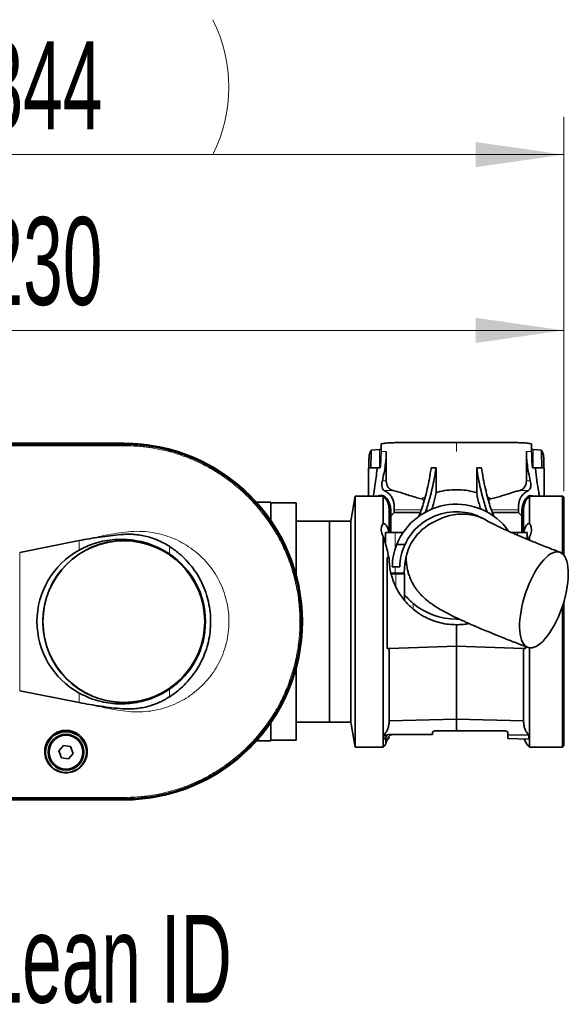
# Model space of a CAD drawing. Header units: millimetres. Extents: x 0 to 11920, y 0 to 8400.
# Tile 61 of 65: x 9159 to 9596, y 5670 to 6455. Entities that reach past the tile are written whole.
import ezdxf

# ---------------------------------------------------------------- set-up
doc = ezdxf.new("R2010")
doc.units = ezdxf.units.MM
doc.header["$LTSCALE"] = 20
doc.styles.add('SLDTEXTSTYLE0', font='TXT', dxfattribs={"width": 0.605})
doc.dimstyles.new('SLDDIMSTYLE3', dxfattribs={"dimtxt": 70, "dimasz": 70, "dimexe": 0, "dimexo": 0.0625, "dimgap": 17.5, "dimtad": 1, "dimdec": 1, "dimrnd": 1e-09, "dimzin": 12, "dimdsep": 46, "dimtxsty": 'SLDTEXTSTYLE0', "dimsah": 1, "dimcen": 0.09, "dimse1": 1, "dimsd1": 1, "dimadec": 0, "dimazin": 3, "dimtfac": 1, "dimtofl": 0, "dimtmove": 0, "dimatfit": 3, "dimfxl": 1, "dimfrac": 2, "dimtolj": 1, "dimtzin": 12, "dimarcsym": 0})

# ---------------------------------------------------------------- blocks, each defined once
blk = doc.blocks.new('_D_12')
at = {"color": 7, "linetype": 'Continuous', "lineweight": 0}
for p, q in [((9592.25, 6079.26), (9592.25, 6237.16)), ((9592.25, 6207.16), (9099.19, 6207.16))]:
    blk.add_line(p, q, dxfattribs=at)
at = {"color": 7, "linetype": 'Continuous', "lineweight": 18}
blk.add_solid([(9592.25, 6207.16), (9522.25, 6217.16), (9522.25, 6197.16)], dxfattribs=at)
at = {"color": 7, "linetype": 'Continuous', "lineweight": 18, "insert": (9099.19, 6297.4), "char_height": 70, "attachment_point": 1, "style": 'SLDTEXTSTYLE0'}
blk.add_mtext('2230', dxfattribs=at)
blk = doc.blocks.new('_D_13')
at = {"color": 7, "linetype": 'Continuous', "lineweight": 0}
for p, q in [((9592.25, 6079.26), (9592.25, 6377.16)), ((9592.25, 6347.16), (9086.51, 6347.16))]:
    blk.add_line(p, q, dxfattribs=at)
at = {"color": 7, "linetype": 'Continuous', "lineweight": 18}
for centre, start, end in [((9206.62, 6400.88), 153.43495, 206.56505), ((9205.65, 6400.88), 333.43495, 26.56505)]:
    blk.add_arc(centre, 120.11, start, end, dxfattribs=at)
blk.add_solid([(9592.25, 6347.16), (9522.25, 6357.16), (9522.25, 6337.16)], dxfattribs=at)
at = {"color": 7, "linetype": 'Continuous', "lineweight": 18, "insert": (9099.19, 6437.4), "char_height": 70, "attachment_point": 1, "style": 'SLDTEXTSTYLE0'}
blk.add_mtext('2344', dxfattribs=at)

msp = doc.modelspace()

# ---------------------------------------------------------------- linework, layer by layer
at = {"color": 7, "linetype": 'Continuous', "lineweight": 35}
for p, q in [((9242.25, 6117.26), (9140.25, 6117.26)), ((9140.25, 6117.15), (9242.25, 6117.15)), ((9242.24, 6116.36), (9242.25, 6116.36)), ((9447.01, 6116.77), (9446.87, 6110.76)), ((9457.97, 6117.76), (9506.75, 6117.76)), ((9506.75, 6117.76), (9555.54, 6117.76)), ((9566.63, 6110.76), (9566.5, 6116.77)), ((9438.43, 6110.76), (9438.97, 6111.75)), ((9438.85, 6097.76), (9438.98, 6110.76)), ((9445.68, 6112.42), (9438.97, 6111.75)), ((9438.98, 6110.76), (9438.97, 6111.75)), ((9446.91, 6112.6), (9445.68, 6112.42)), ((9451, 6087.47), (9451, 6110.76)), ((9562.5, 6110.76), (9562.5, 6087.47)), ((9567.82, 6112.42), (9566.59, 6112.61)), ((9574.53, 6111.75), (9567.82, 6112.42)), ((9574.53, 6111.75), (9574.52, 6110.76)), ((9574.52, 6110.76), (9574.65, 6097.76)), ((9574.53, 6111.75), (9575.07, 6110.76)), ((9437.25, 6097.76), (9437.25, 6104.75)), ((9576.25, 6104.75), (9576.25, 6097.76)), ((9437, 6097.76), (9437, 6075.26)), ((9443.75, 6097.76), (9437, 6097.76)), ((9443.84, 6097.76), (9443.75, 6096.8)), ((9443.84, 6097.76), (9443.75, 6097.76)), ((9446.28, 6097.76), (9443.84, 6097.76)), ((9486.71, 6097.64), (9490.58, 6097.63)), ((9490.58, 6097.63), (9490.58, 6077.95)), ((9526.79, 6097.64), (9522.93, 6097.63)), ((9522.93, 6077.95), (9522.93, 6097.63)), ((9569.66, 6097.76), (9567.23, 6097.76)), ((9569.75, 6096.8), (9569.66, 6097.76)), ((9569.75, 6097.76), (9569.66, 6097.76)), ((9576.5, 6097.76), (9569.75, 6097.76)), ((9576.5, 6075.26), (9576.5, 6097.76)), ((9359.25, 6070.26), (9347.79, 6070.26)), ((9359.25, 6070.26), (9359.25, 6055.72)), ((9379.25, 6069.76), (9359.25, 6069.76)), ((9379.25, 6069.76), (9379.25, 6012.61)), ((9426.28, 6075.26), (9422.75, 6055.26)), ((9448.51, 6075.26), (9426.28, 6075.26)), ((9426.28, 5975.26), (9426.28, 6075.26)), ((9448.16, 6075.75), (9448.93, 6075.54)), ((9448.51, 6053.37), (9448.51, 6075.26)), ((9448.93, 6075.54), (9448.93, 6075.54)), ((9481.07, 6071.21), (9479.37, 6072.92)), ((9531.54, 6074.37), (9534.13, 6072.92)), ((9564.57, 6075.54), (9565.34, 6075.75)), ((9564.57, 6075.54), (9564.57, 6075.54)), ((9591.25, 6075.26), (9564.99, 6075.26)), ((9564.99, 6075.26), (9564.99, 6053.37)), ((9565.34, 6075.75), (9569.45, 6075.26)), ((9592.25, 6074.26), (9591.25, 6075.26)), ((9591.25, 6029.23), (9591.25, 6075.26)), ((9592.25, 6074.26), (9592.25, 6028.16)), ((9454.59, 6065.26), (9453.24, 6065.26)), ((9453.25, 6046.26), (9453.25, 6064.76)), ((9454.68, 6059.15), (9457.42, 6062.19)), ((9457.42, 6062.19), (9457.42, 6064.28)), ((9478.18, 6062.19), (9457.42, 6062.19)), ((9556.08, 6062.19), (9535.33, 6062.19)), ((9556.08, 6064.28), (9556.08, 6062.19)), ((9556.08, 6062.19), (9558.82, 6059.15)), ((9560.26, 6065.26), (9558.91, 6065.26)), ((9560.25, 6046.26), (9560.25, 6064.76)), ((9405.75, 6055.26), (9379.25, 6055.26)), ((9422.75, 6055.26), (9405.75, 6055.26)), ((9405.75, 5895.26), (9405.75, 6055.26)), ((9405.75, 5975.26), (9405.75, 6055.26)), ((9422.75, 5975.26), (9422.75, 6055.26)), ((9454.68, 6059.15), (9454.75, 6057.74)), ((9454.75, 6057.74), (9454.75, 6046.26)), ((9535.2, 6053.36), (9531.66, 6055.24)), ((9558.75, 6046.26), (9558.75, 6057.74)), ((9450.5, 6046.26), (9450.5, 6036.76)), ((9458, 6046.26), (9450.5, 6046.26)), ((9464.46, 6046.26), (9458, 6046.26)), ((9555.5, 6046.26), (9550.41, 6046.26)), ((9563, 6046.26), (9555.5, 6046.26)), ((9563, 6040.91), (9563, 6046.26)), ((9159.42, 6030.3), (9206.68, 6039.8)), ((9448.51, 5875.26), (9448.51, 6043)), ((9564.99, 6043), (9564.99, 6040.19)), ((9459.42, 6036.76), (9465.96, 6036.76)), ((9451.79, 6026.26), (9451.79, 5953.89)), ((9451.79, 6026.26), (9453.25, 6026.26)), ((9458, 6018.76), (9455.76, 6018.76)), ((9461.76, 6018.76), (9458, 6018.76)), ((9465.91, 6021.33), (9465.24, 6013.76)), ((9458, 6013.76), (9454.77, 6013.76)), ((9458.65, 6013.26), (9454.85, 6013.26)), ((9456.03, 6013.76), (9456.19, 6013.26)), ((9465.24, 6013.76), (9458, 6013.76)), ((9465.5, 6013.26), (9458.65, 6013.26)), ((9465.5, 5996.69), (9465.5, 6013.26)), ((9465.5, 5992.19), (9465.5, 5996.69)), ((9592.25, 5991.12), (9592.25, 5876.26)), ((9591.25, 5875.26), (9591.25, 5987.9)), ((9405.75, 5895.26), (9405.75, 5975.26)), ((9422.75, 5895.26), (9422.75, 5975.26)), ((9426.28, 5875.26), (9426.28, 5975.26)), ((9506.75, 5977.26), (9508.73, 5977.29)), ((9506.75, 5955.76), (9506.75, 5972.76)), ((9451.79, 5953.89), (9453.25, 5953.89)), ((9453.25, 5953.89), (9506.75, 5955.76)), ((9453.25, 5895.91), (9453.25, 5953.89)), ((9506.75, 5955.76), (9560.25, 5953.89)), ((9506.75, 5897.43), (9506.75, 5955.76)), ((9560.25, 5895.91), (9560.25, 5953.89)), ((9561.71, 5953.89), (9560.25, 5953.89)), ((9561.71, 5953.89), (9561.71, 5955.41)), ((9564.99, 5954.34), (9564.99, 5875.26)), ((9379.25, 5937.91), (9379.25, 5880.76)), ((9206.68, 5910.71), (9159.42, 5920.2)), ((9506.75, 5897.43), (9453.25, 5896.27)), ((9506.75, 5897.43), (9560.25, 5896.27)), ((9506.75, 5888.26), (9506.75, 5897.43)), ((9359.25, 5894.79), (9359.25, 5880.26)), ((9379.25, 5895.26), (9405.75, 5895.26)), ((9405.75, 5895.26), (9422.75, 5895.26)), ((9422.75, 5895.26), (9426.28, 5875.26)), ((9449.04, 5884.82), (9451.55, 5884.86)), ((9449.04, 5884.82), (9449.04, 5881.75)), ((9449.04, 5881.75), (9450.75, 5881.79)), ((9450.75, 5883.26), (9450.75, 5881.79)), ((9450.75, 5881.79), (9450.75, 5877.77)), ((9475.15, 5885.26), (9452.75, 5885.26)), ((9453.07, 5881.85), (9453.07, 5883.26)), ((9475.15, 5885.26), (9487.75, 5885.47)), ((9487.75, 5885.26), (9475.15, 5885.26)), ((9487.75, 5886.26), (9487.75, 5885.47)), ((9487.75, 5885.47), (9487.75, 5885.26)), ((9506.75, 5888.26), (9489.75, 5888.26)), ((9506.75, 5888.26), (9545.75, 5888.26)), ((9547.75, 5885.1), (9547.75, 5886.26)), ((9564.46, 5884.82), (9547.75, 5885.1)), ((9547.75, 5882.18), (9547.75, 5885.1)), ((9564.46, 5881.75), (9547.75, 5882.18)), ((9564.46, 5884.82), (9564.46, 5881.75)), ((9194.24, 5876.67), (9190.56, 5872.22)), ((9199.93, 5875.7), (9194.24, 5876.67)), ((9201.94, 5870.29), (9199.93, 5875.7)), ((9347.79, 5880.26), (9359.25, 5880.26)), ((9359.25, 5880.76), (9379.25, 5880.76)), ((9426.28, 5875.26), (9448.51, 5875.26)), ((9564.99, 5875.26), (9591.25, 5875.26)), ((9591.25, 5875.26), (9592.25, 5876.26)), ((9190.56, 5872.22), (9192.57, 5866.81)), ((9192.57, 5866.81), (9198.26, 5865.84)), ((9198.26, 5865.84), (9201.94, 5870.29)), ((9242.25, 5834.15), (9242.24, 5834.15)), ((9242.25, 5833.36), (9140.25, 5833.36)), ((9140.25, 5833.26), (9242.25, 5833.26))]:
    msp.add_line(p, q, dxfattribs=at)
at = {"color": 8, "linetype": 'Continuous', "lineweight": 18}
for p, q in [((9242.25, 6116.36), (9242.25, 6117.15)), ((9506.75, 6110.76), (9506.75, 6117.76)), ((9438.43, 6110.76), (9438.98, 6110.76)), ((9445.68, 6112.42), (9445.54, 6097.76)), ((9446.87, 6110.76), (9451, 6110.76)), ((9562.5, 6110.76), (9566.63, 6110.76)), ((9567.82, 6112.42), (9567.96, 6097.76)), ((9574.52, 6110.76), (9575.07, 6110.76)), ((9443.75, 6096.8), (9443.75, 6097.76)), ((9569.75, 6096.8), (9569.75, 6097.76)), ((9447.92, 6087.47), (9451, 6087.47)), ((9562.5, 6087.47), (9565.58, 6087.47)), ((9449.35, 6079.65), (9456.31, 6079.65)), ((9557.19, 6079.65), (9564.16, 6079.65)), ((9448.16, 6075.26), (9448.16, 6075.75)), ((9565.34, 6075.26), (9565.34, 6075.75)), ((9457.42, 6064.28), (9478.88, 6064.28)), ((9534.62, 6064.28), (9556.08, 6064.28)), ((9458, 6032.74), (9458, 6046.26)), ((9555.5, 6044.06), (9555.5, 6046.26)), ((9206.68, 6032.16), (9206.68, 6039.8)), ((9159.42, 6030.3), (9159.42, 5920.2)), ((9278.49, 6035.21), (9278.49, 6029.14)), ((9458, 6013.76), (9458, 6018.76)), ((9458.65, 6013.26), (9458.65, 6003)), ((9472.5, 5989.66), (9472.5, 5985.16)), ((9278.49, 5921.37), (9278.49, 5915.29)), ((9206.68, 5910.71), (9206.68, 5918.36)), ((9453.07, 5883.26), (9450.75, 5883.26)), ((9242.25, 5834.15), (9242.25, 5833.36))]:
    msp.add_line(p, q, dxfattribs=at)
at = {"color": 7, "linetype": 'Continuous', "lineweight": 35, "flags": 128}
for points in [[(9140.26, 6116.36), (9150.26, 6116.36), (9160.27, 6116.36), (9180.28, 6116.36), (9200.29, 6116.36), (9221.26, 6116.36), (9231.75, 6116.36), (9242.24, 6116.36)], [(9591.6, 5988.99), (9592.66, 5992.57), (9593.58, 5996.16), (9594.35, 5999.71), (9594.96, 6003.2), (9595.41, 6006.6), (9595.69, 6009.88), (9595.8, 6013), (9595.75, 6015.94), (9595.52, 6018.68), (9595.12, 6021.19), (9594.56, 6023.44), (9593.84, 6025.43), (9592.97, 6027.13), (9591.95, 6028.52), (9590.8, 6029.6), (9589.52, 6030.35), (9588.13, 6030.77), (9586.63, 6030.85), (9585.04, 6030.6), (9583.38, 6030.01), (9581.65, 6029.1), (9579.88, 6027.86), (9578.08, 6026.31), (9576.27, 6024.47), (9574.46, 6022.35), (9572.66, 6019.96), (9570.9, 6017.34), (9569.18, 6014.49), (9567.53, 6011.46), (9565.96, 6008.26), (9564.48, 6004.92), (9563.11, 6001.47), (9561.85, 5997.94), (9560.72, 5994.37), (9559.73, 5990.78), (9558.88, 5987.2), (9558.19, 5983.68), (9557.66, 5980.23), (9557.3, 5976.89), (9557.1, 5973.69), (9557.07, 5970.65), (9557.22, 5967.81), (9557.53, 5965.18), (9558.01, 5962.8), (9558.65, 5960.67), (9559.44, 5958.83), (9560.39, 5957.28), (9561.48, 5956.05), (9562.69, 5955.13), (9564.03, 5954.55), (9565.48, 5954.29), (9567.02, 5954.38), (9568.65, 5954.8), (9570.35, 5955.55), (9572.1, 5956.63), (9573.88, 5958.02), (9575.69, 5959.72), (9577.51, 5961.7), (9579.31, 5963.96), (9581.1, 5966.47), (9582.84, 5969.2), (9584.52, 5972.15), (9586.13, 5975.27), (9587.66, 5978.54), (9589.09, 5981.94), (9590.41, 5985.43), (9591.6, 5988.99)], [(9452.14, 5881.83), (9452.42, 5881.83), (9452.74, 5881.84), (9453.07, 5881.85)]]:
    msp.add_lwpolyline(points, dxfattribs=at)
at = {"color": 8, "linetype": 'Continuous', "lineweight": 18, "flags": 128}
for points in [[(9242.24, 6116.36), (9242.25, 6115.79), (9242.25, 6115.34)], [(9140.25, 6115.34), (9165.75, 6115.34), (9191.25, 6115.34), (9216.75, 6115.34), (9242.25, 6115.34)], [(9242.25, 5835.18), (9216.75, 5835.18), (9191.25, 5835.18), (9165.75, 5835.18), (9140.25, 5835.18)]]:
    msp.add_lwpolyline(points, dxfattribs=at)
at = {"color": 7, "linetype": 'Continuous', "lineweight": 35}
for centre, radius in [((9242.25, 5975.26), 64.48), ((9242.25, 5975.26), 64.33), ((9196.25, 5871.26), 16.25), ((9196.25, 5871.26), 14.25), ((9196.25, 5871.26), 13.5)]:
    msp.add_circle(centre, radius, dxfattribs=at)
at = {"color": 8, "linetype": 'Continuous', "lineweight": 18}
msp.add_circle((9196.25, 5871.26), 13.85, dxfattribs=at)
at = {"color": 7, "linetype": 'Continuous', "lineweight": 35}
for centre, radius, start, end in [((9242.25, 5975.26), 142, 270.00001, 89.99999), ((9242.25, 5975.26), 141.9, 269.99998, 90.00002), ((9439.25, 6064.76), 14, 359.99861, 48.59205), ((9574.25, 6064.76), 14, 131.41002, 179.99933), ((9506.75, 6017.76), 51, 35.49251, 158.12697), ((9506.75, 6017.76), 45, 56.39622, 155.02508), ((9506.75, 6017.76), 41, 111.38479, 175.00051), ((9238.15, 5975.26), 65.02, 118.94088, 241.05912), ((9506.75, 6017.76), 51, 158.12767, 178.87618), ((9506.75, 6017.76), 45, 155.02518, 178.72704), ((9242.25, 5975.26), 64.94, 303.92109, 56.07891), ((9506.75, 6030.76), 53.5, 230.19452, 269.99976), ((9452.75, 5883.26), 2, 90.00456, 126.73682), ((9489.75, 5886.26), 2, 89.99668, 179.99991), ((9545.75, 5886.26), 2, 0.00009, 89.99991), ((9574.25, 5885.76), 14, 196.26629, 228.59019), ((9439.25, 5885.76), 14, 311.4076, 325.22766)]:
    msp.add_arc(centre, radius, start, end, dxfattribs=at)
for points, knots in [([(9242.25, 6116.36), (9245.62, 6116.29), (9252.35, 6116.15), (9262.41, 6115.02), (9272.38, 6113.23), (9282.19, 6110.72), (9291.79, 6107.51), (9301.14, 6103.62), (9310.19, 6099.07), (9318.89, 6093.88), (9327.19, 6088.09), (9335.05, 6081.71), (9342.45, 6074.78), (9349.32, 6067.35), (9355.64, 6059.44), (9361.38, 6051.1), (9366.51, 6042.37), (9371, 6033.29), (9374.83, 6023.91), (9377.97, 6014.29), (9380.42, 6004.46), (9382.16, 5994.49), (9383.18, 5984.41), (9383.47, 5974.29), (9383.04, 5964.17), (9381.88, 5954.11), (9380.01, 5944.16), (9377.43, 5934.37), (9374.15, 5924.79), (9370.19, 5915.47), (9365.58, 5906.45), (9360.33, 5897.79), (9354.48, 5889.53), (9348.05, 5881.71), (9341.07, 5874.36), (9333.59, 5867.54), (9325.63, 5861.27), (9317.25, 5855.59), (9308.49, 5850.53), (9299.38, 5846.1), (9289.98, 5842.34), (9280.33, 5839.26), (9270.49, 5836.88), (9260.83, 5835.28), (9251.4, 5834.32), (9245.3, 5834.21), (9242.25, 5834.15)], [0, 0, 0, 0, 0.022772, 0.045601, 0.06843, 0.091259, 0.114088, 0.136917, 0.159746, 0.182575, 0.205404, 0.228233, 0.251062, 0.273891, 0.29672, 0.319549, 0.342378, 0.365207, 0.388036, 0.410865, 0.433694, 0.456523, 0.479352, 0.50218, 0.525009, 0.547839, 0.570667, 0.593496, 0.616325, 0.639154, 0.661983, 0.684812, 0.707641, 0.73047, 0.753299, 0.776128, 0.798957, 0.821786, 0.844615, 0.867444, 0.890273, 0.913102, 0.935931, 0.958701, 0.979351, 1, 1, 1, 1]), ([(9447.01, 6116.77), (9448.31, 6117.02), (9451.12, 6117.55), (9454.8, 6117.73), (9457.15, 6117.75), (9457.97, 6117.76)], [0, 0, 0, 0, 0.360436, 0.776584, 1, 1, 1, 1]), ([(9555.54, 6117.76), (9556.36, 6117.75), (9558.69, 6117.73), (9562.37, 6117.55), (9565.17, 6117.02), (9566.5, 6116.77)], [0, 0, 0, 0, 0.223417, 0.634458, 1, 1, 1, 1]), ([(9437.25, 6104.75), (9437.29, 6105.83), (9437.35, 6107.9), (9438.08, 6109.84), (9438.43, 6110.76)], [0, 0, 0, 0, 0.524106, 1, 1, 1, 1]), ([(9446.87, 6110.76), (9446.81, 6108.59), (9446.68, 6104.25), (9446.41, 6099.92), (9446.28, 6097.76)], [0, 0, 0, 0, 0.4993, 1, 1, 1, 1]), ([(9447.92, 6087.47), (9448.38, 6089.51), (9449.3, 6093.59), (9450.27, 6099.52), (9450.89, 6105.25), (9450.96, 6108.92), (9451, 6110.76)], [0, 0, 0, 0, 0.266152, 0.532869, 0.765936, 1, 1, 1, 1]), ([(9562.5, 6110.76), (9562.54, 6108.93), (9562.61, 6105.26), (9563.23, 6099.54), (9564.2, 6093.6), (9565.12, 6089.52), (9565.58, 6087.47)], [0, 0, 0, 0, 0.233033, 0.467131, 0.733207, 1, 1, 1, 1]), ([(9567.23, 6097.76), (9567.09, 6099.92), (9566.82, 6104.25), (9566.69, 6108.58), (9566.63, 6110.76)], [0, 0, 0, 0, 0.498683, 1, 1, 1, 1]), ([(9575.07, 6110.76), (9575.42, 6109.85), (9576.15, 6107.91), (9576.22, 6105.85), (9576.25, 6104.75)], [0, 0, 0, 0, 0.469858, 1, 1, 1, 1]), ([(9443.75, 6096.8), (9443.23, 6092.32), (9442.38, 6085.11), (9441.12, 6077.97), (9440.64, 6075.26)], [0, 0, 0, 0, 0.620485, 1, 1, 1, 1]), ([(9486.71, 6097.64), (9486.26, 6094.77), (9485.38, 6089.18), (9483.69, 6081.04), (9481.9, 6073.86), (9480.04, 6067.59), (9478.48, 6062.88), (9477.38, 6060.11), (9476.99, 6059.12)], [0, 0, 0, 0, 0.218519, 0.427069, 0.625986, 0.775783, 0.920091, 1, 1, 1, 1]), ([(9490.58, 6097.63), (9490.13, 6094.82), (9489.26, 6089.33), (9487.61, 6081.34), (9485.88, 6074.29), (9484.06, 6068.12), (9482.84, 6064.3), (9482.11, 6062.39), (9482.05, 6062.23)], [0, 0, 0, 0, 0.233844, 0.457232, 0.670509, 0.831251, 0.986222, 1, 1, 1, 1]), ([(9522.93, 6097.63), (9523.37, 6094.82), (9524.24, 6089.33), (9525.89, 6081.34), (9527.62, 6074.29), (9529.45, 6068.12), (9530.66, 6064.33), (9531.38, 6062.43), (9531.43, 6062.3)], [0, 0, 0, 0, 0.2343482, 0.4582183, 0.671955, 0.833044, 0.988349, 1, 1, 1, 1]), ([(9526.79, 6097.64), (9527.24, 6094.77), (9528.13, 6089.18), (9529.82, 6081.04), (9531.6, 6073.86), (9533.46, 6067.59), (9535.05, 6062.81), (9536.17, 6059.97), (9536.59, 6058.91)], [0, 0, 0, 0, 0.217265, 0.424619, 0.622395, 0.771333, 0.914813, 1, 1, 1, 1]), ([(9572.86, 6075.26), (9572.67, 6076.34), (9571.96, 6080.45), (9570.76, 6087.61), (9570.09, 6093.73), (9569.75, 6096.8)], [0, 0, 0, 0, 0.151299, 0.574881, 1, 1, 1, 1]), ([(9449.35, 6079.65), (9448.96, 6079.93), (9448.07, 6080.56), (9447.58, 6082.39), (9447.45, 6084.46), (9447.64, 6086.22), (9447.86, 6087.22), (9447.92, 6087.47)], [0, 0, 0, 0, 0.1636018, 0.3793106, 0.6341146, 0.9081487, 1, 1, 1, 1]), ([(9456.31, 6079.65), (9455.86, 6079.79), (9454.93, 6080.06), (9453.46, 6081.01), (9452.15, 6082.58), (9451.26, 6084.76), (9451.01, 6086.43), (9451, 6087.36), (9451, 6087.47)], [0, 0, 0, 0, 0.139011, 0.281852, 0.509095, 0.726621, 0.966468, 1, 1, 1, 1]), ([(9562.5, 6087.47), (9562.46, 6086.72), (9562.37, 6085.27), (9561.67, 6083.24), (9560.46, 6081.36), (9558.85, 6080.13), (9557.6, 6079.77), (9557.19, 6079.65)], [0, 0, 0, 0, 0.221204, 0.426469, 0.620758, 0.873185, 1, 1, 1, 1]), ([(9565.58, 6087.47), (9565.73, 6086.69), (9566.02, 6085.2), (9566.01, 6083.08), (9565.67, 6081.34), (9565.01, 6080.13), (9564.38, 6079.78), (9564.16, 6079.65)], [0, 0, 0, 0, 0.281489, 0.538074, 0.74623, 0.911466, 1, 1, 1, 1]), ([(9457.42, 6064.28), (9457.42, 6065.13), (9457.41, 6066.93), (9457.12, 6069.77), (9456.25, 6072.71), (9454.68, 6075.57), (9452.38, 6078.06), (9450.35, 6079.13), (9449.35, 6079.65)], [0, 0, 0, 0, 0.1369563, 0.2925214, 0.4604861, 0.630552, 0.8177074, 1, 1, 1, 1]), ([(9456.31, 6079.65), (9457.66, 6079.31), (9460.46, 6078.61), (9464.74, 6077.24), (9469.34, 6075.77), (9474.23, 6074.25), (9477.63, 6073.37), (9479.37, 6072.92)], [0, 0, 0, 0, 0.172962, 0.360753, 0.56131, 0.775613, 1, 1, 1, 1]), ([(9487.11, 6064.64), (9487.26, 6064.98), (9487.88, 6066.4), (9488.74, 6069.26), (9489.79, 6073.35), (9490.3, 6076.36), (9490.58, 6077.95)], [0, 0, 0, 0, 0.079989, 0.33774, 0.647801, 1, 1, 1, 1]), ([(9490.58, 6077.95), (9491.63, 6078.25), (9495.08, 6079.22), (9501.2, 6080.19), (9508.66, 6080.41), (9516, 6079.75), (9520.61, 6078.55), (9522.93, 6077.95)], [0, 0, 0, 0, 0.0997834, 0.3281064, 0.5652582, 0.7812162, 1, 1, 1, 1]), ([(9522.93, 6077.95), (9523.15, 6076.63), (9523.65, 6073.69), (9524.71, 6069.41), (9525.63, 6066.32), (9526.27, 6064.86), (9526.33, 6064.72)], [0, 0, 0, 0, 0.294841, 0.651454, 0.966679, 1, 1, 1, 1]), ([(9534.13, 6072.92), (9535.6, 6073.3), (9538.49, 6074.04), (9543.86, 6075.65), (9548.93, 6077.31), (9553.73, 6078.79), (9556.06, 6079.37), (9557.19, 6079.65)], [0, 0, 0, 0, 0.188993, 0.372915, 0.700154, 0.854952, 1, 1, 1, 1]), ([(9564.16, 6079.65), (9563.54, 6079.35), (9562.28, 6078.74), (9560.58, 6077.41), (9559.07, 6075.78), (9557.78, 6073.77), (9556.84, 6071.46), (9556.28, 6068.96), (9556.09, 6066.56), (9556.08, 6065.01), (9556.08, 6064.28)], [0, 0, 0, 0, 0.11075, 0.2256, 0.346868, 0.469426, 0.610576, 0.748754, 0.882061, 1, 1, 1, 1]), ([(9444.19, 6075.26), (9444.56, 6075.35), (9445.85, 6075.67), (9447.2, 6075.72), (9448.16, 6075.75)], [0, 0, 0, 0, 0.282136, 1, 1, 1, 1]), ([(9448.93, 6075.54), (9449.86, 6074.82), (9451.8, 6073.3), (9453.44, 6070.1), (9454.31, 6066.9), (9454.63, 6063.98), (9454.74, 6061.41), (9454.7, 6059.85), (9454.68, 6059.15)], [0, 0, 0, 0, 0.192835, 0.402772, 0.576592, 0.740963, 0.88585, 1, 1, 1, 1]), ([(9450.99, 6072.15), (9451.07, 6072.09), (9451.67, 6071.58), (9452.56, 6070.4), (9453.62, 6068.66), (9454.04, 6067.39), (9454.25, 6066.77)], [0, 0, 0, 0, 0.045151, 0.371597, 0.688678, 1, 1, 1, 1]), ([(9479.37, 6072.92), (9479.65, 6073.1), (9480.47, 6073.61), (9481.35, 6074.01), (9481.93, 6074.28)], [0, 0, 0, 0, 0.3410664, 1, 1, 1, 1]), ([(9534.13, 6072.92), (9533.89, 6072.7), (9533.28, 6072.17), (9532.75, 6071.57), (9532.43, 6071.21)], [0, 0, 0, 0, 0.404998, 1, 1, 1, 1]), ([(9558.82, 6059.15), (9558.81, 6059.72), (9558.78, 6061.01), (9558.83, 6063.15), (9559.02, 6065.63), (9559.49, 6068.13), (9560.27, 6070.45), (9561.35, 6072.46), (9562.75, 6074.25), (9563.97, 6075.12), (9564.57, 6075.54)], [0, 0, 0, 0, 0.093937, 0.212392, 0.352269, 0.504188, 0.629421, 0.754715, 0.87948, 1, 1, 1, 1]), ([(9559.16, 6066.1), (9559.37, 6066.91), (9559.8, 6068.62), (9561.03, 6070.62), (9562.05, 6071.68), (9562.44, 6072.08)], [0, 0, 0, 0, 0.363707, 0.757856, 1, 1, 1, 1]), ([(9453.25, 6063.73), (9453.26, 6063.75), (9453.3, 6063.88), (9453.61, 6063.98), (9453.98, 6063.74), (9454.3, 6063.23), (9454.53, 6062.51), (9454.68, 6061.76), (9454.7, 6061.29), (9454.71, 6061.1)], [0, 0, 0, 0, 0.023883, 0.109382, 0.218063, 0.365335, 0.607573, 0.84179, 1, 1, 1, 1]), ([(9558.8, 6061.32), (9558.83, 6061.58), (9558.88, 6062.08), (9559.06, 6062.82), (9559.32, 6063.46), (9559.73, 6063.99), (9560.17, 6063.9), (9560.24, 6063.77), (9560.25, 6063.75)], [0, 0, 0, 0, 0.230829, 0.450759, 0.678448, 0.869578, 0.980639, 1, 1, 1, 1]), ([(9448.51, 6053.37), (9448.2, 6052.88), (9447.57, 6051.9), (9447.04, 6050.04), (9446.94, 6047.89), (9447.38, 6045.42), (9448.12, 6043.84), (9448.51, 6043)], [0, 0, 0, 0, 0.159056, 0.318003, 0.523873, 0.744968, 1, 1, 1, 1]), ([(9453.05, 6046.26), (9453.05, 6046.3), (9452.98, 6047.34), (9452.57, 6048.84), (9451.84, 6050.69), (9451.12, 6051.91), (9450.27, 6052.85), (9449.36, 6053.42), (9448.76, 6053.38), (9448.51, 6053.37)], [0, 0, 0, 0, 0.0128606, 0.3433681, 0.5048207, 0.6652403, 0.8048307, 0.9206768, 1, 1, 1, 1]), ([(9491.8, 6055.93), (9492.88, 6056.49), (9495.93, 6058.08), (9501.33, 6059.88), (9507.96, 6061.01), (9514.72, 6060.97), (9521.59, 6059.89), (9525.94, 6058.2), (9528.18, 6057.33)], [0, 0, 0, 0, 0.096663, 0.273443, 0.450236, 0.629789, 0.809357, 1, 1, 1, 1]), ([(9589.27, 6030.45), (9587.02, 6031.32), (9582.78, 6032.96), (9576.81, 6035.32), (9571.57, 6037.41), (9566.59, 6039.42), (9561.94, 6041.34), (9557.67, 6043.12), (9554.22, 6044.6), (9551.48, 6045.78), (9549.38, 6046.71), (9547.75, 6047.44), (9546.38, 6048.06), (9545.05, 6048.66), (9543.52, 6049.36), (9541.8, 6050.17), (9539.93, 6051.07), (9538.21, 6051.93), (9536.75, 6052.67), (9535.8, 6053.17), (9535.35, 6053.42), (9535.26, 6053.47)], [0, 0, 0, 0, 0.1233187, 0.2321633, 0.3278209, 0.4114932, 0.5063935, 0.5844689, 0.6478081, 0.6981517, 0.7369268, 0.7652754, 0.7890098, 0.813863, 0.8395882, 0.8750599, 0.9109034, 0.9455298, 0.9734391, 0.9946139, 1, 1, 1, 1]), ([(9558.75, 6057.74), (9558.75, 6057.79), (9558.75, 6058.26), (9558.79, 6058.73), (9558.82, 6059.15)], [0, 0, 0, 0, 0.09187, 1, 1, 1, 1]), ([(9564.99, 6053.37), (9564.75, 6053.38), (9564.14, 6053.42), (9563.23, 6052.85), (9562.39, 6051.93), (9561.67, 6050.71), (9560.94, 6048.86), (9560.52, 6047.34), (9560.45, 6046.3), (9560.45, 6046.26)], [0, 0, 0, 0, 0.079311, 0.195157, 0.334748, 0.488944, 0.656629, 0.987138, 1, 1, 1, 1]), ([(9564.99, 6043), (9565.06, 6043.13), (9565.48, 6043.92), (9566.07, 6045.42), (9566.54, 6047.64), (9566.5, 6049.97), (9565.91, 6051.97), (9565.23, 6053), (9564.99, 6053.37)], [0, 0, 0, 0, 0.041101, 0.245584, 0.439671, 0.661345, 0.879967, 1, 1, 1, 1]), ([(9206.68, 6039.8), (9212.17, 6040.77), (9220.4, 6042.22), (9231.45, 6043.7), (9238.7, 6044.51), (9244.9, 6044.91), (9250.09, 6044.79), (9255.28, 6044.18), (9260.33, 6043.15), (9265.14, 6041.73), (9269.73, 6039.95), (9274.21, 6037.81), (9277.06, 6036.08), (9278.49, 6035.21)], [0, 0, 0, 0, 0.22558, 0.338734, 0.451915, 0.521234, 0.590519, 0.661819, 0.733127, 0.798958, 0.864794, 0.932396, 1, 1, 1, 1]), ([(9206.68, 6032.16), (9208.51, 6033.11), (9212.15, 6035), (9218.39, 6037.39), (9225.32, 6039.32), (9232.93, 6040.54), (9240.66, 6040.92), (9248.41, 6040.42), (9256.1, 6039.06), (9263.78, 6036.78), (9271.35, 6033.57), (9276.11, 6030.62), (9278.49, 6029.14)], [0, 0, 0, 0, 0.081501, 0.163017, 0.264676, 0.366684, 0.468409, 0.571403, 0.674749, 0.77778, 0.888889, 1, 1, 1, 1]), ([(9448.51, 6043), (9448.68, 6042.46), (9449.44, 6040.13), (9450.83, 6035.91), (9452.14, 6030.86), (9452.63, 6027.57), (9452.82, 6026.26)], [0, 0, 0, 0, 0.0980398, 0.4234127, 0.7703243, 1, 1, 1, 1]), ([(9564.17, 6040.43), (9564.27, 6040.75), (9564.54, 6041.6), (9564.82, 6042.46), (9564.99, 6043)], [0, 0, 0, 0, 0.370504, 1, 1, 1, 1]), ([(9278.49, 6035.21), (9281.08, 6033.42), (9285.86, 6030.1), (9292.01, 6024.19), (9297.19, 6018.06), (9301.65, 6011.39), (9305.31, 6004.25), (9308.15, 5996.75), (9310.14, 5988.98), (9311.23, 5981.04), (9311.44, 5973.04), (9310.75, 5965.06), (9309.15, 5957.21), (9306.69, 5949.59), (9303.4, 5942.28), (9299.29, 5935.4), (9294.45, 5929.02), (9289.25, 5923.57), (9283.91, 5918.97), (9280.3, 5916.52), (9278.49, 5915.29)], [0, 0, 0, 0, 0.06626, 0.122409, 0.178737, 0.234886, 0.290981, 0.347256, 0.403352, 0.459356, 0.515536, 0.571537, 0.627557, 0.683753, 0.73977, 0.795833, 0.852074, 0.908135, 0.954068, 1, 1, 1, 1]), ([(9453.25, 6026.26), (9453.3, 6024.61), (9453.39, 6021.24), (9454.14, 6016.15), (9455.37, 6011), (9457.2, 6005.86), (9459.58, 6000.82), (9462.46, 5996.08), (9465.78, 5991.73), (9469.45, 5987.78), (9474.25, 5983.57), (9480.39, 5979.46), (9487.37, 5976.2), (9494.1, 5974.16), (9500.38, 5972.98), (9504.63, 5972.83), (9506.75, 5972.76)], [0, 0, 0, 0, 0.058962, 0.120214, 0.183189, 0.248166, 0.314709, 0.381982, 0.445685, 0.509935, 0.574184, 0.673407, 0.772641, 0.848343, 0.924305, 1, 1, 1, 1]), ([(9466.89, 6026.74), (9466.89, 6026.68), (9466.87, 6026.06), (9466.88, 6024.61), (9466.99, 6022.2), (9467.36, 6019.11), (9468.03, 6015.8), (9469.05, 6012.33), (9470.35, 6008.98), (9471.95, 6005.73), (9473.69, 6002.82), (9475.46, 6000.33), (9477.33, 5998.02), (9479.19, 5996.01), (9481.04, 5994.21), (9482.71, 5992.74), (9484.55, 5991.23), (9486.55, 5989.74), (9488.64, 5988.29), (9490.56, 5987.05), (9492.84, 5985.64), (9495.65, 5984.02), (9499.22, 5982.09), (9503.08, 5980.12), (9506.26, 5978.58), (9508.64, 5977.45), (9510.32, 5976.66), (9512.39, 5975.71), (9514.99, 5974.54), (9518.17, 5973.12), (9522.01, 5971.45), (9526.59, 5969.49), (9532.01, 5967.23), (9537.71, 5964.89), (9543.63, 5962.51), (9549.68, 5960.1), (9556.4, 5957.47), (9561.12, 5955.65), (9563.61, 5954.69)], [0, 0, 0, 0, 0.00148, 0.014464, 0.033882, 0.057802, 0.086953, 0.112779, 0.142044, 0.170712, 0.197245, 0.221143, 0.24198, 0.266758, 0.284956, 0.302173, 0.318863, 0.340377, 0.360364, 0.378233, 0.393733, 0.42307, 0.453924, 0.488379, 0.5243, 0.536397, 0.550025, 0.567613, 0.589602, 0.616497, 0.648883, 0.687431, 0.732872, 0.785985, 0.831345, 0.881851, 0.937918, 1, 1, 1, 1]), ([(9465.5, 5996.69), (9465.58, 5996.6), (9465.84, 5996.27), (9466.57, 5995.43), (9467.62, 5994.26), (9468.93, 5992.91), (9470.51, 5991.37), (9471.74, 5990.31), (9472.5, 5989.66)], [0, 0, 0, 0, 0.035223, 0.127178, 0.336556, 0.509733, 0.695437, 1, 1, 1, 1]), ([(9506.75, 5972.76), (9508.23, 5972.8), (9511.19, 5972.88), (9514.54, 5973.25), (9516.38, 5973.66), (9516.78, 5973.74)], [0, 0, 0, 0, 0.439552, 0.879098, 1, 1, 1, 1]), ([(9278.49, 5921.37), (9276.95, 5920.39), (9273.86, 5918.42), (9268.34, 5915.63), (9261.92, 5913.11), (9254.6, 5911.13), (9247.05, 5909.94), (9239.38, 5909.6), (9231.66, 5910.12), (9223.52, 5911.58), (9215.05, 5914.15), (9209.47, 5916.95), (9206.68, 5918.36)], [0, 0, 0, 0, 0.072609, 0.145215, 0.245381, 0.345845, 0.445989, 0.548055, 0.650411, 0.752416, 0.876228, 1, 1, 1, 1]), ([(9278.49, 5915.29), (9275.88, 5913.77), (9271.94, 5911.46), (9266.27, 5909.19), (9261.72, 5907.73), (9256.9, 5906.62), (9251.8, 5905.87), (9246.6, 5905.59), (9240.19, 5905.84), (9232.65, 5906.64), (9221.07, 5908.19), (9212.44, 5909.7), (9206.68, 5910.71)], [0, 0, 0, 0, 0.122182, 0.184686, 0.247183, 0.316009, 0.384829, 0.455771, 0.526735, 0.6449, 0.763053, 1, 1, 1, 1]), ([(9453.25, 5895.91), (9453.24, 5895.41), (9453.2, 5893.92), (9452.76, 5891.43), (9451.8, 5888.81), (9450.54, 5886.57), (9449.54, 5885.41), (9449.04, 5884.82)], [0, 0, 0, 0, 0.1237563, 0.3684584, 0.6212451, 0.8084336, 1, 1, 1, 1]), ([(9560.25, 5895.91), (9560.26, 5895.41), (9560.3, 5893.92), (9560.74, 5891.43), (9561.7, 5888.81), (9562.96, 5886.57), (9563.96, 5885.41), (9564.46, 5884.82)], [0, 0, 0, 0, 0.123757, 0.368461, 0.621249, 0.808439, 1, 1, 1, 1]), ([(9212.88, 5868.65), (9213, 5869.52), (9213.29, 5871.59), (9212.99, 5874.92), (9211.96, 5878.32), (9210.29, 5881.33), (9208.22, 5883.82), (9205.75, 5885.82), (9203.11, 5887.27), (9200.34, 5888.2), (9197.6, 5888.65), (9194.88, 5888.63), (9192.29, 5888.23), (9189.83, 5887.43), (9187.52, 5886.28), (9185.42, 5884.79), (9183.53, 5882.97), (9181.93, 5880.85), (9180.63, 5878.43), (9179.74, 5875.77), (9179.28, 5872.86), (9179.35, 5869.85), (9179.98, 5866.76), (9181.21, 5863.78), (9183.02, 5861.03), (9185.36, 5858.68), (9188, 5856.87), (9190.87, 5855.64), (9193.66, 5854.96), (9196.4, 5854.78), (9198.94, 5854.99), (9201.34, 5855.57), (9203.59, 5856.45), (9205.69, 5857.65), (9207.67, 5859.19), (9209.44, 5861.04), (9210.98, 5863.29), (9212.21, 5865.83), (9212.66, 5867.72), (9212.88, 5868.65)], [0, 0, 0, 0, 0.024675, 0.058941, 0.093698, 0.124391, 0.155751, 0.184534, 0.213844, 0.240352, 0.267076, 0.291954, 0.316768, 0.340996, 0.364953, 0.389425, 0.413495, 0.438966, 0.463994, 0.491079, 0.517819, 0.546853, 0.575854, 0.606494, 0.637614, 0.668219, 0.699637, 0.727607, 0.756081, 0.780537, 0.804981, 0.827707, 0.850115, 0.873228, 0.895884, 0.92081, 0.945284, 0.972763, 1, 1, 1, 1]), ([(9450.75, 5883.26), (9450.81, 5883.62), (9450.9, 5884.26), (9451.36, 5884.68), (9451.55, 5884.86)], [0, 0, 0, 0, 0.5833461, 1, 1, 1, 1]), ([(9450.75, 5878.51), (9450.83, 5878.73), (9451.05, 5879.37), (9451.6, 5880.44), (9451.95, 5881.34), (9452.14, 5881.83)], [0, 0, 0, 0, 0.1891194, 0.5681504, 1, 1, 1, 1]), ([(9455.86, 5885.26), (9455.39, 5885.22), (9454.65, 5885.16), (9453.8, 5884.69), (9453.31, 5884.17), (9453.09, 5883.66), (9453.08, 5883.35), (9453.07, 5883.26)], [0, 0, 0, 0, 0.368981, 0.577816, 0.752683, 0.928709, 1, 1, 1, 1]), ([(9242.24, 5834.15), (9238.91, 5834.15), (9232.24, 5834.15), (9218.9, 5834.15), (9202.22, 5834.15), (9181.89, 5834.15), (9164.73, 5834.15), (9150.75, 5834.15), (9143.75, 5834.15), (9140.26, 5834.15)], [0, 0, 0, 0, 0.098109, 0.196217, 0.392436, 0.588653, 0.794327, 0.897163, 1, 1, 1, 1])]:
    msp.add_open_spline(points, degree=3, knots=knots, dxfattribs=at)
at = {"color": 8, "linetype": 'Continuous', "lineweight": 18}
for points, knots in [([(9242.25, 6115.34), (9245.93, 6115.25), (9253.28, 6115.08), (9264.23, 6113.73), (9275.04, 6111.6), (9285.66, 6108.59), (9296.84, 6104.46), (9308.43, 6098.97), (9320.24, 6091.89), (9331.29, 6083.69), (9341.48, 6074.44), (9350.72, 6064.25), (9358.92, 6053.19), (9365.99, 6041.39), (9371.87, 6028.96), (9376.51, 6016), (9379.87, 6002.58), (9381.89, 5988.9), (9382.55, 5975.13), (9381.87, 5961.4), (9379.84, 5947.79), (9376.49, 5934.44), (9371.84, 5921.49), (9365.96, 5909.06), (9358.87, 5897.25), (9350.67, 5886.2), (9341.43, 5876.02), (9331.23, 5866.78), (9320.17, 5858.58), (9308.38, 5851.51), (9296.77, 5846.03), (9285.58, 5841.89), (9274.97, 5838.9), (9264.19, 5836.77), (9253.27, 5835.43), (9245.93, 5835.26), (9242.25, 5835.18)], [0, 0, 0, 0, 0.025107, 0.050084, 0.075091, 0.100237, 0.125245, 0.156342, 0.187542, 0.218944, 0.250088, 0.281205, 0.312577, 0.343828, 0.37492, 0.406152, 0.437612, 0.469053, 0.500357, 0.531452, 0.562652, 0.594053, 0.625197, 0.656314, 0.687686, 0.718938, 0.75003, 0.781262, 0.812647, 0.843771, 0.874905, 0.900022, 0.925075, 0.949988, 0.974911, 1, 1, 1, 1]), ([(9206.68, 6039.8), (9208.35, 6040.11), (9213.04, 6040.99), (9220.73, 6042.56), (9229.76, 6044.48), (9238.83, 6046.1), (9247.96, 6047.14), (9256.82, 6047.25), (9265.32, 6046.3), (9273.36, 6044.5), (9281.16, 6041.81), (9288.6, 6038.24), (9295.59, 6033.86), (9302.04, 6028.74), (9307.84, 6022.91), (9312.95, 6016.48), (9317.28, 6009.54), (9320.76, 6002.18), (9323.39, 5994.5), (9325.13, 5986.6), (9325.95, 5978.58), (9325.87, 5970.55), (9324.91, 5962.58), (9323.03, 5954.8), (9320.32, 5947.28), (9316.79, 5940.09), (9312.46, 5933.35), (9307.4, 5927.12), (9301.68, 5921.46), (9295.32, 5916.46), (9288.44, 5912.19), (9281.1, 5908.68), (9273.39, 5906.02), (9265.4, 5904.22), (9257, 5903.27), (9248.28, 5903.36), (9239.35, 5904.35), (9230.47, 5905.93), (9221.64, 5907.78), (9213.71, 5909.39), (9208.72, 5910.33), (9206.68, 5910.71)], [0, 0, 0, 0, 0.015859, 0.044521, 0.073291, 0.101986, 0.130514, 0.158971, 0.184542, 0.210194, 0.23577, 0.261363, 0.287044, 0.312647, 0.338106, 0.363654, 0.389124, 0.414293, 0.439548, 0.464725, 0.489648, 0.514652, 0.539573, 0.564373, 0.589247, 0.614036, 0.638945, 0.663926, 0.688824, 0.713967, 0.739182, 0.764315, 0.789732, 0.815226, 0.840639, 0.868479, 0.896388, 0.924462, 0.952608, 0.980649, 1, 1, 1, 1]), ([(9242.25, 5835.18), (9242.25, 5834.99), (9242.25, 5834.64), (9242.24, 5834.3), (9242.24, 5834.15)], [0, 0, 0, 0, 0.560009, 1, 1, 1, 1])]:
    msp.add_open_spline(points, degree=3, knots=knots, dxfattribs=at)

# ---------------------------------------------------------------- texts
at = {"color": 7, "linetype": 'Continuous', "lineweight": 0, "insert": (9129.83, 5741.72), "char_height": 70, "attachment_point": 1, "style": 'SLDTEXTSTYLE0'}
msp.add_mtext('Lean ID', dxfattribs=at)

# ---------------------------------------------------------------- dimensions: what is measured, and where the dimension line sits
at = {"color": 7, "linetype": 'Continuous', "lineweight": 18}
dim = msp.add_linear_dim(base=(8698.25, 6347.16), p1=(9592.25, 6075.26), p2=(8698.25, 6092.26), text='(2344)', dimstyle='SLDDIMSTYLE3', dxfattribs=at)
dim.commit()
dim.dimension.update_dxf_attribs({"geometry": '_D_13', "text_midpoint": (9206.13, 6347.16), "dimtype": 160})
dim = msp.add_linear_dim(base=(7362.25, 6207.16), p1=(9592.25, 6075.26), p2=(7362.25, 6027.76), dimstyle='SLDDIMSTYLE3', dxfattribs=at)
dim.commit()
dim.dimension.update_dxf_attribs({"geometry": '_D_12', "text_midpoint": (9206.13, 6207.16), "dimtype": 160})

doc.saveas('drawing.dxf')
